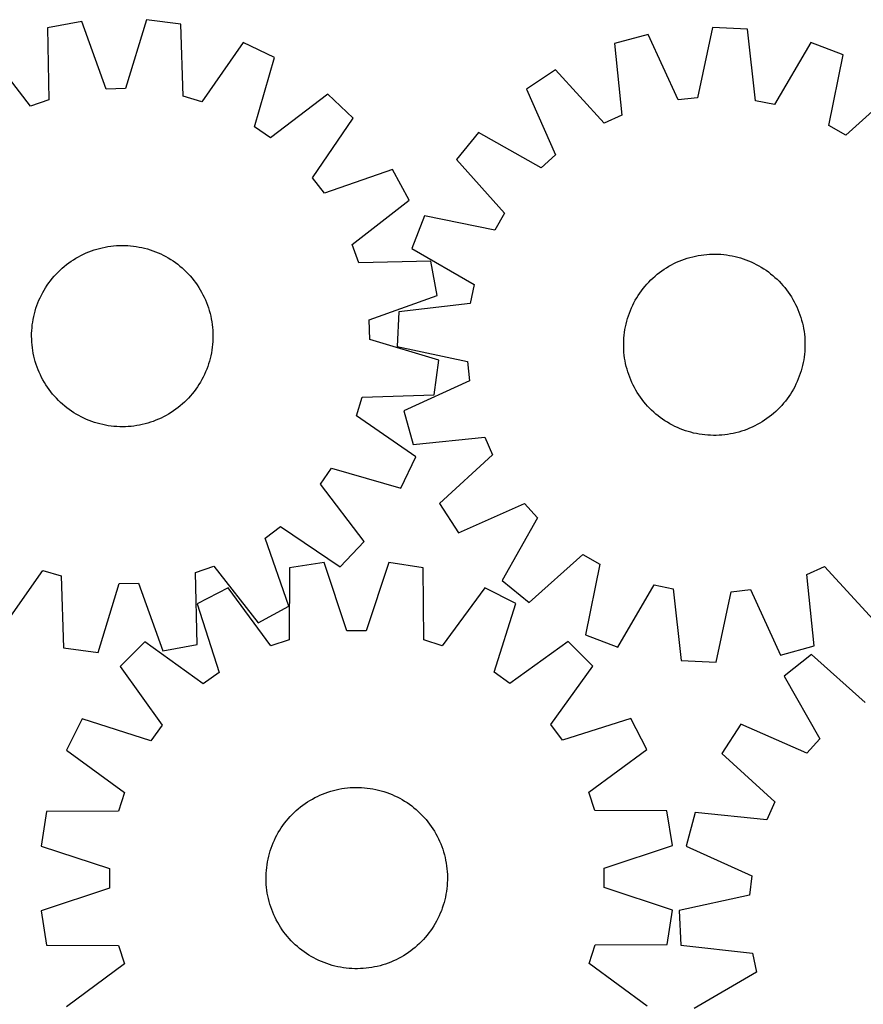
# Model space of a CAD drawing. Header units: millimetres. Extents: x 7 to 1493, y 8 to 2993.
# Tile 8 of 12: x 388 to 760, y 2559 to 2993. Entities that reach past the tile are written whole.
import ezdxf

# ---------------------------------------------------------------- set-up
doc = ezdxf.new("R2010")
doc.units = ezdxf.units.MM
doc.layers.add('CUT', color=7, linetype='CONTINUOUS', true_color=0x000000)

msp = doc.modelspace()

# ---------------------------------------------------------------- linework, layer by layer
at = {"layer": 'CUT'}
for p, q in [((444.01518, 2993.485755), (434.820374, 2963.08131)), ((459.269248, 2991.474792), (444.01518, 2993.485755)), ((415.485981, 2992.743709), (400.357079, 2989.942483)), ((400.357079, 2989.942483), (401.007789, 2958.184786)), ((426.248929, 2962.858366), (415.485981, 2992.743709)), ((460.27034, 2959.726208), (459.269248, 2991.474792)), ((693.786161, 2990.07989), (687.101772, 2959.026812)), ((709.153422, 2989.319747), (693.786161, 2990.07989)), ((712.740592, 2957.758585), (709.153422, 2989.319747)), ((665.41253, 2987.013477), (650.562498, 2982.987671)), ((678.577066, 2958.105524), (665.41253, 2987.013477)), ((392.924754, 2955.324031), (373.453504, 2980.420748)), ((486.631433, 2983.364512), (468.491162, 2957.289518)), ((500.517491, 2976.738206), (486.631433, 2983.364512)), ((650.562498, 2982.987671), (653.801196, 2951.388848)), ((737.085923, 2983.468146), (721.132762, 2956.000503)), ((751.46616, 2977.996462), (737.085923, 2983.468146)), ((491.658735, 2946.234154), (500.517491, 2976.738206)), ((745.124825, 2946.871516), (751.46616, 2977.996462)), ((624.525146, 2971.303404), (611.645969, 2962.885723)), ((645.978413, 2947.878373), (624.525146, 2971.303404)), ((434.820374, 2963.08131), (426.248929, 2962.858366)), ((611.645969, 2962.885723), (624.490726, 2933.83427)), ((776.223302, 2963.79964), (752.562976, 2942.606157)), ((468.491162, 2957.289518), (460.27034, 2959.726208)), ((524.034262, 2960.569492), (498.724223, 2941.376351)), ((535.193047, 2949.976473), (524.034262, 2960.569492)), ((687.101772, 2959.026812), (678.577066, 2958.105524)), ((401.007789, 2958.184786), (392.924754, 2955.324031)), ((721.132762, 2956.000503), (712.740592, 2957.758585)), ((517.341599, 2923.702901), (535.193047, 2949.976473)), ((653.801196, 2951.388848), (645.978413, 2947.878373)), ((498.724223, 2941.376351), (491.658735, 2946.234154)), ((752.562976, 2942.606157), (745.124825, 2946.871516)), ((590.493612, 2943.727341), (580.845994, 2931.741766)), ((618.135614, 2928.078236), (590.493612, 2943.727341)), ((624.490726, 2933.83427), (618.135614, 2928.078236)), ((580.845994, 2931.741766), (602.039477, 2908.08144)), ((522.560133, 2916.8995), (517.341599, 2923.702901)), ((552.562418, 2927.33203), (522.560133, 2916.8995)), ((559.90163, 2913.809215), (552.562418, 2927.33203)), ((534.804914, 2894.337965), (559.90163, 2913.809215)), ((566.649172, 2906.984624), (561.177488, 2892.604387)), ((597.774118, 2900.643289), (566.649172, 2906.984624)), ((602.039477, 2908.08144), (597.774118, 2900.643289)), ((424.55076, 2892.906162), (425.780611, 2893.163986)), ((425.780611, 2893.163986), (427.017953, 2893.383052)), ((427.017953, 2893.383052), (428.261567, 2893.563144)), ((428.261567, 2893.563144), (429.510223, 2893.704085)), ((429.510223, 2893.704085), (430.76269, 2893.805734)), ((430.76269, 2893.805734), (432.017732, 2893.867993)), ((432.017732, 2893.867993), (433.274111, 2893.890799)), ((433.274111, 2893.890799), (434.530585, 2893.87413)), ((434.530585, 2893.87413), (435.785917, 2893.818002)), ((435.785917, 2893.818002), (437.038865, 2893.722472)), ((437.038865, 2893.722472), (438.288195, 2893.587632)), ((438.288195, 2893.587632), (439.532673, 2893.413616)), ((439.532673, 2893.413616), (440.771071, 2893.200596)), ((440.771071, 2893.200596), (442.002167, 2892.948783)), ((537.665668, 2886.25493), (534.804914, 2894.337965)), ((412.926119, 2888.270768), (414.016105, 2888.896018)), ((414.016105, 2888.896018), (415.125192, 2889.486723)), ((415.125192, 2889.486723), (416.252287, 2890.042298)), ((416.252287, 2890.042298), (417.396277, 2890.562196)), ((417.396277, 2890.562196), (418.556033, 2891.045905)), ((418.556033, 2891.045905), (419.73041, 2891.492945)), ((419.73041, 2891.492945), (420.918249, 2891.902878)), ((420.918249, 2891.902878), (422.118379, 2892.275297)), ((422.118379, 2892.275297), (423.329614, 2892.609835)), ((423.329614, 2892.609835), (424.55076, 2892.906162)), ((442.002167, 2892.948783), (443.224746, 2892.658424)), ((443.224746, 2892.658424), (444.4376, 2892.329806)), ((444.4376, 2892.329806), (445.639535, 2891.963253)), ((445.639535, 2891.963253), (446.829362, 2891.559128)), ((446.829362, 2891.559128), (448.005909, 2891.117829)), ((448.005909, 2891.117829), (449.168013, 2890.639791)), ((449.168013, 2890.639791), (450.314529, 2890.125487)), ((450.314529, 2890.125487), (451.444324, 2889.575423)), ((451.444324, 2889.575423), (452.556284, 2888.990143)), ((452.556284, 2888.990143), (453.649311, 2888.370225)), ((561.177488, 2892.604387), (588.645131, 2876.651226)), ((683.794577, 2888.605139), (685.00993, 2888.924393)), ((685.00993, 2888.924393), (686.234712, 2889.205314)), ((686.234712, 2889.205314), (687.467713, 2889.447625)), ((687.467713, 2889.447625), (688.707717, 2889.651087)), ((688.707717, 2889.651087), (689.9535, 2889.8155)), ((689.9535, 2889.8155), (691.203833, 2889.9407)), ((691.203833, 2889.9407), (692.457481, 2890.026564)), ((692.457481, 2890.026564), (693.713208, 2890.073009)), ((693.713208, 2890.073009), (694.969774, 2890.079986)), ((694.969774, 2890.079986), (696.225939, 2890.047491)), ((696.225939, 2890.047491), (697.480464, 2889.975555)), ((697.480464, 2889.975555), (698.73211, 2889.864248)), ((698.73211, 2889.864248), (699.979642, 2889.713682)), ((699.979642, 2889.713682), (701.221829, 2889.524003)), ((701.221829, 2889.524003), (702.457446, 2889.295401)), ((702.457446, 2889.295401), (703.685272, 2889.028099)), ((703.685272, 2889.028099), (704.904096, 2888.722363)), ((704.904096, 2888.722363), (706.112715, 2888.378493)), ((406.846127, 2883.830668), (407.799646, 2884.649086)), ((407.799646, 2884.649086), (408.778401, 2885.43715)), ((408.778401, 2885.43715), (409.781428, 2886.194081)), ((409.781428, 2886.194081), (410.807735, 2886.919133)), ((410.807735, 2886.919133), (411.85631, 2887.61159)), ((411.85631, 2887.61159), (412.926119, 2888.270768)), ((453.649311, 2888.370225), (454.722326, 2887.716279)), ((454.722326, 2887.716279), (455.774271, 2887.028953)), ((455.774271, 2887.028953), (456.804108, 2886.308922)), ((456.804108, 2886.308922), (457.810819, 2885.556899)), ((457.810819, 2885.556899), (458.793413, 2884.773626)), ((458.793413, 2884.773626), (459.750918, 2883.959875)), ((569.423365, 2886.90564), (537.665668, 2886.25493)), ((572.224591, 2871.776737), (569.423365, 2886.90564)), ((673.474575, 2884.071072), (674.552602, 2884.716722)), ((674.552602, 2884.716722), (675.650378, 2885.328192)), ((675.650378, 2885.328192), (676.766819, 2885.904878)), ((676.766819, 2885.904878), (677.900822, 2886.446212)), ((677.900822, 2886.446212), (679.05127, 2886.951658)), ((679.05127, 2886.951658), (680.217027, 2887.420719)), ((680.217027, 2887.420719), (681.396942, 2887.852931)), ((681.396942, 2887.852931), (682.589851, 2888.247867)), ((682.589851, 2888.247867), (683.794577, 2888.605139)), ((706.112715, 2888.378493), (707.309936, 2887.996829)), ((707.309936, 2887.996829), (708.494579, 2887.577747)), ((708.494579, 2887.577747), (709.665473, 2887.121662)), ((709.665473, 2887.121662), (710.821464, 2886.629024)), ((710.821464, 2886.629024), (711.961409, 2886.100318)), ((711.961409, 2886.100318), (713.084186, 2885.536066)), ((713.084186, 2885.536066), (714.188685, 2884.936826)), ((714.188685, 2884.936826), (715.273816, 2884.303188)), ((402.489093, 2879.31253), (403.302844, 2880.270036)), ((403.302844, 2880.270036), (404.146269, 2881.201508)), ((404.146269, 2881.201508), (405.018536, 2882.106028)), ((405.018536, 2882.106028), (405.918785, 2882.982703)), ((405.918785, 2882.982703), (406.846127, 2883.830668)), ((459.750918, 2883.959875), (460.68239, 2883.11645)), ((460.68239, 2883.11645), (461.58691, 2882.244182)), ((461.58691, 2882.244182), (462.463585, 2881.343934)), ((462.463585, 2881.343934), (463.31155, 2880.416592)), ((463.31155, 2880.416592), (464.129968, 2879.463073)), ((667.479212, 2879.517346), (668.417161, 2880.353562)), ((668.417161, 2880.353562), (669.380914, 2881.159904)), ((669.380914, 2881.159904), (670.369519, 2881.935576)), ((670.369519, 2881.935576), (671.382001, 2882.679812)), ((671.382001, 2882.679812), (672.41736, 2883.391878)), ((672.41736, 2883.391878), (673.474575, 2884.071072)), ((715.273816, 2884.303188), (716.338509, 2883.635777)), ((716.338509, 2883.635777), (717.381712, 2882.935254)), ((717.381712, 2882.935254), (718.402397, 2882.202308)), ((718.402397, 2882.202308), (719.399555, 2881.437663)), ((719.399555, 2881.437663), (720.372204, 2880.642075)), ((720.372204, 2880.642075), (721.319383, 2879.816327)), ((399.546439, 2875.241444), (400.233766, 2876.293389)), ((400.233766, 2876.293389), (400.953797, 2877.323225)), ((400.953797, 2877.323225), (401.705819, 2878.329937)), ((401.705819, 2878.329937), (402.489093, 2879.31253)), ((464.129968, 2879.463073), (464.918032, 2878.484318)), ((464.918032, 2878.484318), (465.674963, 2877.481291)), ((465.674963, 2877.481291), (466.400015, 2876.454984)), ((466.400015, 2876.454984), (467.092472, 2875.406409)), ((588.645131, 2876.651226), (586.887049, 2868.259056)), ((663.20797, 2874.918019), (664.003559, 2875.890668)), ((664.003559, 2875.890668), (664.829307, 2876.837847)), ((664.829307, 2876.837847), (665.684399, 2877.75862)), ((665.684399, 2877.75862), (666.567991, 2878.652081)), ((666.567991, 2878.652081), (667.479212, 2879.517346)), ((721.319383, 2879.816327), (722.240157, 2878.961235)), ((722.240157, 2878.961235), (723.133617, 2878.077643)), ((723.133617, 2878.077643), (723.998882, 2877.166422)), ((723.998882, 2877.166422), (724.835098, 2876.228473)), ((724.835098, 2876.228473), (725.64144, 2875.26472)), ((397.137232, 2870.833647), (397.687296, 2871.963442)), ((397.687296, 2871.963442), (398.272575, 2873.075401)), ((398.272575, 2873.075401), (398.892494, 2874.168428)), ((398.892494, 2874.168428), (399.546439, 2875.241444)), ((467.092472, 2875.406409), (467.751651, 2874.3366)), ((467.751651, 2874.3366), (468.376901, 2873.246614)), ((468.376901, 2873.246614), (468.967605, 2872.137527)), ((468.967605, 2872.137527), (469.52318, 2871.010432)), ((542.339248, 2861.01379), (572.224591, 2871.776737)), ((660.342446, 2870.79228), (661.009856, 2871.856972)), ((661.009856, 2871.856972), (661.71038, 2872.900176)), ((661.71038, 2872.900176), (662.443326, 2873.920861)), ((662.443326, 2873.920861), (663.20797, 2874.918019)), ((725.64144, 2875.26472), (726.417112, 2874.276114)), ((726.417112, 2874.276114), (727.161348, 2873.263633)), ((727.161348, 2873.263633), (727.873414, 2872.228274)), ((727.873414, 2872.228274), (728.552608, 2871.171059)), ((395.299466, 2866.158652), (395.703591, 2867.34848)), ((395.703591, 2867.34848), (396.14489, 2868.525027)), ((396.14489, 2868.525027), (396.622928, 2869.687131)), ((396.622928, 2869.687131), (397.137232, 2870.833647)), ((469.52318, 2871.010432), (470.043079, 2869.866442)), ((470.043079, 2869.866442), (470.526787, 2868.706686)), ((470.526787, 2868.706686), (470.973828, 2867.532309)), ((470.973828, 2867.532309), (471.38376, 2866.34447)), ((586.887049, 2868.259056), (555.325887, 2864.671886)), ((658.01661, 2866.339927), (658.545316, 2867.479873)), ((658.545316, 2867.479873), (659.109568, 2868.60265)), ((659.109568, 2868.60265), (659.708808, 2869.707149)), ((659.708808, 2869.707149), (660.342446, 2870.79228)), ((728.552608, 2871.171059), (729.198258, 2870.093032)), ((729.198258, 2870.093032), (729.809728, 2868.995256)), ((729.809728, 2868.995256), (730.386414, 2867.878815)), ((730.386414, 2867.878815), (730.927748, 2866.744811)), ((394.313936, 2862.521285), (394.604295, 2863.743863)), ((394.604295, 2863.743863), (394.932913, 2864.956718)), ((394.932913, 2864.956718), (395.299466, 2866.158652)), ((471.38376, 2866.34447), (471.756179, 2865.14434)), ((471.756179, 2865.14434), (472.090717, 2863.933105)), ((472.090717, 2863.933105), (472.387044, 2862.711959)), ((472.387044, 2862.711959), (472.644868, 2861.482108)), ((555.325887, 2864.671886), (554.565744, 2849.304625)), ((656.267141, 2861.631179), (656.648805, 2862.8284)), ((656.648805, 2862.8284), (657.067886, 2864.013043)), ((657.067886, 2864.013043), (657.523971, 2865.183937)), ((657.523971, 2865.183937), (658.01661, 2866.339927)), ((730.927748, 2866.744811), (731.433194, 2865.594363)), ((731.433194, 2865.594363), (731.902255, 2864.428607)), ((731.902255, 2864.428607), (732.334467, 2863.248691)), ((732.334467, 2863.248691), (732.729403, 2862.055782)), ((393.540247, 2857.557983), (393.675087, 2858.807313)), ((393.675087, 2858.807313), (393.849103, 2860.051791)), ((393.849103, 2860.051791), (394.062122, 2861.290189)), ((394.062122, 2861.290189), (394.313936, 2862.521285)), ((472.644868, 2861.482108), (472.863934, 2860.244765)), ((472.863934, 2860.244765), (473.044027, 2859.001152)), ((473.044027, 2859.001152), (473.184967, 2857.752496)), ((542.562192, 2852.442345), (542.339248, 2861.01379)), ((655.350233, 2857.975909), (655.617535, 2859.203735)), ((655.617535, 2859.203735), (655.923271, 2860.422559)), ((655.923271, 2860.422559), (656.267141, 2861.631179)), ((732.729403, 2862.055782), (733.086675, 2860.851057)), ((733.086675, 2860.851057), (733.405929, 2859.635703)), ((733.405929, 2859.635703), (733.68685, 2858.410922)), ((733.68685, 2858.410922), (733.929161, 2857.177921)), ((393.37192, 2853.793228), (393.388589, 2855.049703)), ((393.388589, 2855.049703), (393.444717, 2856.305034)), ((393.444717, 2856.305034), (393.540247, 2857.557983)), ((473.184967, 2857.752496), (473.286617, 2856.500029)), ((473.286617, 2856.500029), (473.348875, 2855.244987)), ((473.348875, 2855.244987), (473.371681, 2853.988608)), ((473.371681, 2853.988608), (473.355012, 2852.732133)), ((654.670079, 2852.998928), (654.781385, 2854.250574)), ((654.781385, 2854.250574), (654.931952, 2855.498106)), ((654.931952, 2855.498106), (655.12163, 2856.740293)), ((655.12163, 2856.740293), (655.350233, 2857.975909)), ((733.929161, 2857.177921), (734.132624, 2855.937916)), ((734.132624, 2855.937916), (734.297036, 2854.692133)), ((734.297036, 2854.692133), (734.422236, 2853.441801)), ((393.394726, 2852.53685), (393.37192, 2853.793228)), ((393.456985, 2851.281808), (393.394726, 2852.53685)), ((393.558634, 2850.029341), (393.456985, 2851.281808)), ((393.699575, 2848.780684), (393.558634, 2850.029341)), ((473.203354, 2850.223853), (473.068514, 2848.974524)), ((473.298885, 2851.476802), (473.203354, 2850.223853)), ((473.355012, 2852.732133), (473.298885, 2851.476802)), ((572.966637, 2843.247539), (542.562192, 2852.442345)), ((654.565647, 2850.488238), (654.598143, 2851.744403)), ((654.572625, 2849.231672), (654.565647, 2850.488238)), ((654.598143, 2851.744403), (654.670079, 2852.998928)), ((734.422236, 2853.441801), (734.508101, 2852.188152)), ((734.508101, 2852.188152), (734.554545, 2850.932426)), ((734.561523, 2849.67586), (734.529027, 2848.419695)), ((734.554545, 2850.932426), (734.561523, 2849.67586)), ((393.879667, 2847.537071), (393.699575, 2848.780684)), ((394.098733, 2846.299728), (393.879667, 2847.537071)), ((394.356557, 2845.069877), (394.098733, 2846.299728)), ((472.681479, 2846.491648), (472.429665, 2845.260552)), ((472.894498, 2847.730046), (472.681479, 2846.491648)), ((473.068514, 2848.974524), (472.894498, 2847.730046)), ((554.565744, 2849.304625), (585.618822, 2842.620235)), ((654.619069, 2847.975945), (654.572625, 2849.231672)), ((654.704934, 2846.722297), (654.619069, 2847.975945)), ((654.830134, 2845.471964), (654.704934, 2846.722297)), ((654.994546, 2844.226181), (654.830134, 2845.471964)), ((734.345784, 2845.913524), (734.195218, 2844.665992)), ((734.457091, 2847.16517), (734.345784, 2845.913524)), ((734.529027, 2848.419695), (734.457091, 2847.16517)), ((394.652884, 2843.848732), (394.356557, 2845.069877)), ((394.987422, 2842.637496), (394.652884, 2843.848732)), ((395.359841, 2841.437367), (394.987422, 2842.637496)), ((395.769773, 2840.249527), (395.359841, 2841.437367)), ((471.444136, 2841.623184), (471.04001, 2840.433357)), ((471.810688, 2842.825118), (471.444136, 2841.623184)), ((472.139306, 2844.037973), (471.810688, 2842.825118)), ((472.429665, 2845.260552), (472.139306, 2844.037973)), ((570.955674, 2827.993471), (572.966637, 2843.247539)), ((585.618822, 2842.620235), (586.54011, 2834.09553)), ((655.198009, 2842.986177), (654.994546, 2844.226181)), ((655.44032, 2841.753176), (655.198009, 2842.986177)), ((655.721241, 2840.528394), (655.44032, 2841.753176)), ((733.509635, 2840.960362), (733.203899, 2839.741538)), ((733.776937, 2842.188188), (733.509635, 2840.960362)), ((734.00554, 2843.423805), (733.776937, 2842.188188)), ((734.195218, 2844.665992), (734.00554, 2843.423805)), ((396.216814, 2839.07515), (395.769773, 2840.249527)), ((396.700522, 2837.915395), (396.216814, 2839.07515)), ((397.220421, 2836.771405), (396.700522, 2837.915395)), ((397.775996, 2835.64431), (397.220421, 2836.771405)), ((469.606369, 2836.94819), (469.056306, 2835.818395)), ((470.120674, 2838.094705), (469.606369, 2836.94819)), ((470.598711, 2839.25681), (470.120674, 2838.094705)), ((471.04001, 2840.433357), (470.598711, 2839.25681)), ((656.040495, 2839.313041), (655.721241, 2840.528394)), ((656.397766, 2838.108315), (656.040495, 2839.313041)), ((656.792703, 2836.915406), (656.397766, 2838.108315)), ((657.224915, 2835.735491), (656.792703, 2836.915406)), ((732.478365, 2837.335698), (732.059284, 2836.151055)), ((732.860029, 2838.532919), (732.478365, 2837.335698)), ((733.203899, 2839.741538), (732.860029, 2838.532919)), ((398.3667, 2834.535222), (397.775996, 2835.64431)), ((398.99195, 2833.445237), (398.3667, 2834.535222)), ((399.651129, 2832.375428), (398.99195, 2833.445237)), ((400.343586, 2831.326853), (399.651129, 2832.375428)), ((467.197162, 2832.540393), (466.509835, 2831.488448)), ((467.851107, 2833.613408), (467.197162, 2832.540393)), ((468.471026, 2834.706435), (467.851107, 2833.613408)), ((469.056306, 2835.818395), (468.471026, 2834.706435)), ((586.54011, 2834.09553), (557.632157, 2820.930994)), ((657.693976, 2834.569734), (657.224915, 2835.735491)), ((658.199422, 2833.419286), (657.693976, 2834.569734)), ((658.740756, 2832.285282), (658.199422, 2833.419286)), ((659.317442, 2831.168842), (658.740756, 2832.285282)), ((730.581854, 2832.684224), (730.017602, 2831.561448)), ((731.11056, 2833.82417), (730.581854, 2832.684224)), ((731.603199, 2834.980161), (731.11056, 2833.82417)), ((732.059284, 2836.151055), (731.603199, 2834.980161)), ((401.068638, 2830.300545), (400.343586, 2831.326853)), ((401.825569, 2829.297519), (401.068638, 2830.300545)), ((402.613633, 2828.318763), (401.825569, 2829.297519)), ((403.432051, 2827.365244), (402.613633, 2828.318763)), ((464.254508, 2828.469306), (463.440757, 2827.511801)), ((465.037782, 2829.451899), (464.254508, 2828.469306)), ((465.789805, 2830.458611), (465.037782, 2829.451899)), ((466.509835, 2831.488448), (465.789805, 2830.458611)), ((539.20709, 2826.992379), (570.955674, 2827.993471)), ((659.928912, 2830.071066), (659.317442, 2831.168842)), ((660.574562, 2828.993039), (659.928912, 2830.071066)), ((661.253756, 2827.935824), (660.574562, 2828.993039)), ((661.965822, 2826.900465), (661.253756, 2827.935824)), ((728.117314, 2828.307125), (727.41679, 2827.263922)), ((728.784724, 2829.371818), (728.117314, 2828.307125)), ((729.418362, 2830.456949), (728.784724, 2829.371818)), ((730.017602, 2831.561448), (729.418362, 2830.456949)), ((404.280016, 2826.437903), (403.432051, 2827.365244)), ((405.156691, 2825.537654), (404.280016, 2826.437903)), ((406.061211, 2824.665387), (405.156691, 2825.537654)), ((406.992683, 2823.821961), (406.061211, 2824.665387)), ((407.950188, 2823.008211), (406.992683, 2823.821961)), ((459.897475, 2823.951169), (458.943956, 2823.13275)), ((460.824816, 2824.799134), (459.897475, 2823.951169)), ((461.725065, 2825.675809), (460.824816, 2824.799134)), ((462.597332, 2826.580329), (461.725065, 2825.675809)), ((463.440757, 2827.511801), (462.597332, 2826.580329)), ((536.7704, 2818.771557), (539.20709, 2826.992379)), ((662.710058, 2825.887983), (661.965822, 2826.900465)), ((663.48573, 2824.899378), (662.710058, 2825.887983)), ((664.292071, 2823.935625), (663.48573, 2824.899378)), ((665.128288, 2822.997676), (664.292071, 2823.935625)), ((725.123611, 2824.27343), (724.297863, 2823.326251)), ((725.9192, 2825.246078), (725.123611, 2824.27343)), ((726.683844, 2826.243237), (725.9192, 2825.246078)), ((727.41679, 2827.263922), (726.683844, 2826.243237)), ((408.932782, 2822.224937), (407.950188, 2823.008211)), ((409.939493, 2821.472914), (408.932782, 2822.224937)), ((410.96933, 2820.752884), (409.939493, 2821.472914)), ((412.021275, 2820.065557), (410.96933, 2820.752884)), ((413.094291, 2819.411612), (412.021275, 2820.065557)), ((414.187317, 2818.791693), (413.094291, 2819.411612)), ((453.817482, 2819.511068), (452.727496, 2818.885818)), ((454.887291, 2820.170247), (453.817482, 2819.511068)), ((455.935866, 2820.862704), (454.887291, 2820.170247)), ((456.962173, 2821.587756), (455.935866, 2820.862704)), ((457.9652, 2822.344687), (456.962173, 2821.587756)), ((458.943956, 2823.13275), (457.9652, 2822.344687)), ((557.632157, 2820.930994), (561.657963, 2806.080962)), ((665.993553, 2822.086455), (665.128288, 2822.997676)), ((666.887013, 2821.202863), (665.993553, 2822.086455)), ((667.807787, 2820.347771), (666.887013, 2821.202863)), ((668.754966, 2819.522023), (667.807787, 2820.347771)), ((669.727614, 2818.726434), (668.754966, 2819.522023)), ((720.710009, 2819.810535), (719.746256, 2819.004194)), ((721.647958, 2820.646752), (720.710009, 2819.810535)), ((722.559179, 2821.512017), (721.647958, 2820.646752)), ((723.442771, 2822.405477), (722.559179, 2821.512017)), ((724.297863, 2823.326251), (723.442771, 2822.405477)), ((415.299277, 2818.206413), (414.187317, 2818.791693)), ((416.429072, 2817.65635), (415.299277, 2818.206413)), ((417.575588, 2817.142045), (416.429072, 2817.65635)), ((418.737692, 2816.664008), (417.575588, 2817.142045)), ((419.914239, 2816.222708), (418.737692, 2816.664008)), ((421.104066, 2815.818583), (419.914239, 2816.222708)), ((422.306001, 2815.452031), (421.104066, 2815.818583)), ((423.518856, 2815.123413), (422.306001, 2815.452031)), ((424.741434, 2814.833054), (423.518856, 2815.123413)), ((442.192842, 2814.875675), (440.96299, 2814.617851)), ((443.413987, 2815.172002), (442.192842, 2814.875675)), ((444.625223, 2815.50654), (443.413987, 2815.172002)), ((445.825352, 2815.878959), (444.625223, 2815.50654)), ((447.013192, 2816.288891), (445.825352, 2815.878959)), ((448.187569, 2816.735932), (447.013192, 2816.288891)), ((449.347324, 2817.21964), (448.187569, 2816.735932)), ((450.491314, 2817.739538), (449.347324, 2817.21964)), ((451.618409, 2818.295114), (450.491314, 2817.739538)), ((452.727496, 2818.885818), (451.618409, 2818.295114)), ((562.845395, 2800.631286), (536.7704, 2818.771557)), ((670.724773, 2817.96179), (669.727614, 2818.726434)), ((671.745458, 2817.228844), (670.724773, 2817.96179)), ((672.788661, 2816.52832), (671.745458, 2817.228844)), ((673.853354, 2815.86091), (672.788661, 2816.52832)), ((674.938485, 2815.227272), (673.853354, 2815.86091)), ((676.042984, 2814.628032), (674.938485, 2815.227272)), ((714.574568, 2815.447376), (713.476792, 2814.835906)), ((715.652595, 2816.093026), (714.574568, 2815.447376)), ((716.70981, 2816.772219), (715.652595, 2816.093026)), ((717.745169, 2817.484286), (716.70981, 2816.772219)), ((718.757651, 2818.228522), (717.745169, 2817.484286)), ((719.746256, 2819.004194), (718.757651, 2818.228522)), ((425.97253, 2814.58124), (424.741434, 2814.833054)), ((427.210928, 2814.36822), (425.97253, 2814.58124)), ((428.455406, 2814.194205), (427.210928, 2814.36822)), ((429.704736, 2814.059365), (428.455406, 2814.194205)), ((430.957685, 2813.963834), (429.704736, 2814.059365)), ((432.213016, 2813.907707), (430.957685, 2813.963834)), ((433.469491, 2813.891038), (432.213016, 2813.907707)), ((434.725869, 2813.913844), (433.469491, 2813.891038)), ((435.980911, 2813.976102), (434.725869, 2813.913844)), ((437.233378, 2814.077752), (435.980911, 2813.976102)), ((438.482035, 2814.218692), (437.233378, 2814.077752)), ((439.725648, 2814.398785), (438.482035, 2814.218692)), ((440.96299, 2814.617851), (439.725648, 2814.398785)), ((677.16576, 2814.06378), (676.042984, 2814.628032)), ((678.305706, 2813.535074), (677.16576, 2814.06378)), ((679.461697, 2813.042435), (678.305706, 2813.535074)), ((680.632591, 2812.58635), (679.461697, 2813.042435)), ((681.817234, 2812.167269), (680.632591, 2812.58635)), ((683.014455, 2811.785605), (681.817234, 2812.167269)), ((684.223074, 2811.441735), (683.014455, 2811.785605)), ((685.441898, 2811.135999), (684.223074, 2811.441735)), ((686.669724, 2810.868697), (685.441898, 2811.135999)), ((687.905341, 2810.640094), (686.669724, 2810.868697)), ((689.147528, 2810.450416), (687.905341, 2810.640094)), ((700.419453, 2810.51301), (699.17367, 2810.348598)), ((701.659457, 2810.716472), (700.419453, 2810.51301)), ((702.892458, 2810.958784), (701.659457, 2810.716472)), ((704.11724, 2811.239705), (702.892458, 2810.958784)), ((705.332593, 2811.558959), (704.11724, 2811.239705)), ((706.537319, 2811.91623), (705.332593, 2811.558959)), ((707.730228, 2812.311167), (706.537319, 2811.91623)), ((708.910143, 2812.743379), (707.730228, 2812.311167)), ((710.075899, 2813.212439), (708.910143, 2812.743379)), ((711.226348, 2813.717886), (710.075899, 2813.212439)), ((712.360351, 2814.259219), (711.226348, 2813.717886)), ((713.476792, 2814.835906), (712.360351, 2814.259219)), ((561.657963, 2806.080962), (593.256786, 2809.319659)), ((593.256786, 2809.319659), (596.767261, 2801.496876)), ((690.39506, 2810.299849), (689.147528, 2810.450416)), ((691.646706, 2810.188543), (690.39506, 2810.299849)), ((692.901231, 2810.116607), (691.646706, 2810.188543)), ((694.157396, 2810.084111), (692.901231, 2810.116607)), ((695.413962, 2810.091089), (694.157396, 2810.084111)), ((696.669689, 2810.137533), (695.413962, 2810.091089)), ((697.923337, 2810.223398), (696.669689, 2810.137533)), ((699.17367, 2810.348598), (697.923337, 2810.223398)), ((556.219089, 2786.745227), (562.845395, 2800.631286)), ((596.767261, 2801.496876), (573.34223, 2780.043609)), ((520.857233, 2788.538496), (525.715037, 2795.603984)), ((525.715037, 2795.603984), (556.219089, 2786.745227)), ((540.050374, 2763.228457), (520.857233, 2788.538496)), ((573.34223, 2780.043609), (581.759911, 2767.164433)), ((581.759911, 2767.164433), (610.811364, 2780.00919)), ((610.811364, 2780.00919), (616.567398, 2773.654078)), ((616.567398, 2773.654078), (600.918293, 2746.012076)), ((496.380382, 2764.702586), (503.183784, 2769.92112)), ((503.183784, 2769.92112), (529.457355, 2752.069672)), ((506.812912, 2734.700301), (496.380382, 2764.702586)), ((529.457355, 2752.069672), (540.050374, 2763.228457)), ((522.382768, 2754.046806), (507.18878, 2751.623321)), ((532.39791, 2723.902624), (522.382768, 2754.046806)), ((550.921599, 2754.077938), (540.972249, 2723.911978)), ((566.120838, 2751.687609), (550.921599, 2754.077938)), ((612.903868, 2736.364457), (636.564194, 2757.55794)), ((636.564194, 2757.55794), (644.002345, 2753.292582)), ((380.112168, 2724.417324), (398.252439, 2750.492318)), ((398.252439, 2750.492318), (406.473261, 2748.055629)), ((465.735812, 2749.597051), (473.818847, 2752.457805)), ((473.818847, 2752.457805), (493.290098, 2727.361089)), ((507.18878, 2751.623321), (507.048181, 2719.859269)), ((566.33074, 2719.92394), (566.120838, 2751.687609)), ((644.002345, 2753.292582), (637.66101, 2722.167636)), ((735.325974, 2748.775249), (743.148757, 2752.285725)), ((743.148757, 2752.285725), (764.602024, 2728.860693)), ((406.473261, 2748.055629), (407.474353, 2716.307045)), ((466.386522, 2717.839354), (465.735812, 2749.597051)), ((600.918293, 2746.012076), (612.903868, 2736.364457)), ((738.564672, 2717.176427), (735.325974, 2748.775249)), ((422.728421, 2714.296081), (431.923227, 2744.700527)), ((431.923227, 2744.700527), (440.494672, 2744.92347)), ((440.494672, 2744.92347), (451.25762, 2715.038128)), ((480.05636, 2742.774728), (466.354917, 2735.774657)), ((498.89639, 2717.200757), (480.05636, 2742.774728)), ((593.2725, 2742.898234), (574.488311, 2717.283219)), ((606.989183, 2735.928073), (593.2725, 2742.898234)), ((652.041247, 2716.695952), (667.994408, 2744.163595)), ((667.994408, 2744.163595), (676.386578, 2742.405513)), ((676.386578, 2742.405513), (679.973748, 2710.84435)), ((695.341009, 2710.084207), (702.025398, 2741.137286)), ((702.025398, 2741.137286), (710.550104, 2742.058574)), ((710.550104, 2742.058574), (723.71464, 2713.150621)), ((466.354917, 2735.774657), (476.03683, 2705.521801)), ((493.290098, 2727.361089), (506.812912, 2734.700301)), ((597.373297, 2705.654165), (606.989183, 2735.928073)), ((540.972249, 2723.911978), (532.39791, 2723.902624)), ((507.048181, 2719.859269), (498.89639, 2717.200757)), ((574.488311, 2717.283219), (566.33074, 2719.92394)), ((637.66101, 2722.167636), (652.041247, 2716.695952)), ((407.474353, 2716.307045), (422.728421, 2714.296081)), ((443.284817, 2718.974766), (432.417112, 2708.083324)), ((469.105543, 2700.474364), (443.284817, 2718.974766)), ((451.25762, 2715.038128), (466.386522, 2717.839354)), ((630.095881, 2719.178556), (604.315581, 2700.621862)), ((640.987323, 2708.31085), (630.095881, 2719.178556)), ((723.71464, 2713.150621), (738.564672, 2717.176427)), ((679.973748, 2710.84435), (695.341009, 2710.084207)), ((737.397297, 2713.493517), (725.412522, 2703.844905)), ((761.05938, 2692.301996), (737.397297, 2713.493517)), ((432.417112, 2708.083324), (450.973805, 2682.303024)), ((622.486921, 2682.490125), (640.987323, 2708.31085)), ((476.03683, 2705.521801), (469.105543, 2700.474364)), ((604.315581, 2700.621862), (597.373297, 2705.654165)), ((725.412522, 2703.844905), (741.063918, 2676.204201)), ((415.667595, 2684.976625), (408.697433, 2671.259942)), ((445.941503, 2675.36074), (415.667595, 2684.976625)), ((657.787214, 2685.24075), (627.534358, 2675.558837)), ((664.787286, 2671.539307), (657.787214, 2685.24075)), ((450.973805, 2682.303024), (445.941503, 2675.36074)), ((627.534358, 2675.558837), (622.486921, 2682.490125)), ((706.255894, 2682.69096), (697.83928, 2669.811086)), ((735.308412, 2669.848611), (706.255894, 2682.69096)), ((741.063918, 2676.204201), (735.308412, 2669.848611)), ((639.213314, 2652.699277), (664.787286, 2671.539307)), ((408.697433, 2671.259942), (434.312448, 2652.475754)), ((697.83928, 2669.811086), (721.26609, 2648.359761)), ((528.957707, 2654.01443), (530.193599, 2654.241538)), ((530.193599, 2654.241538), (531.436015, 2654.429713)), ((531.436015, 2654.429713), (532.683728, 2654.57877)), ((532.683728, 2654.57877), (533.935508, 2654.688561)), ((533.935508, 2654.688561), (535.190119, 2654.75898)), ((535.190119, 2654.75898), (536.446322, 2654.789955)), ((536.446322, 2654.789955), (537.702879, 2654.781457)), ((537.702879, 2654.781457), (538.958549, 2654.733493)), ((538.958549, 2654.733493), (540.212092, 2654.646112)), ((540.212092, 2654.646112), (541.462272, 2654.519399)), ((541.462272, 2654.519399), (542.707856, 2654.353479)), ((542.707856, 2654.353479), (543.947613, 2654.148516)), ((543.947613, 2654.148516), (545.18032, 2653.904713)), ((434.312448, 2652.475754), (431.671728, 2644.318182)), ((517.221203, 2649.670053), (518.326426, 2650.267957)), ((518.326426, 2650.267957), (519.449884, 2650.83085)), ((519.449884, 2650.83085), (520.590469, 2651.358176)), ((520.590469, 2651.358176), (521.747055, 2651.849416)), ((521.747055, 2651.849416), (522.9185, 2652.304083)), ((522.9185, 2652.304083), (524.103649, 2652.721731)), ((524.103649, 2652.721731), (525.301331, 2653.101946)), ((525.301331, 2653.101946), (526.510365, 2653.444353)), ((526.510365, 2653.444353), (527.729559, 2653.748615)), ((527.729559, 2653.748615), (528.957707, 2654.01443)), ((545.18032, 2653.904713), (546.404761, 2653.62231)), ((546.404761, 2653.62231), (547.619727, 2653.301586)), ((547.619727, 2653.301586), (548.824019, 2652.942857)), ((548.824019, 2652.942857), (550.016449, 2652.546477)), ((550.016449, 2652.546477), (551.195841, 2652.112838)), ((551.195841, 2652.112838), (552.361029, 2651.642367)), ((552.361029, 2651.642367), (553.510865, 2651.135529)), ((553.510865, 2651.135529), (554.644213, 2650.592824)), ((554.644213, 2650.592824), (555.759955, 2650.014787)), ((555.759955, 2650.014787), (556.85699, 2649.401989)), ((641.871826, 2644.547487), (639.213314, 2652.699277)), ((511.032491, 2645.382788), (512.006101, 2646.177199)), ((512.006101, 2646.177199), (513.004185, 2646.940637)), ((513.004185, 2646.940637), (514.025756, 2647.672347)), ((514.025756, 2647.672347), (515.069806, 2648.371608)), ((515.069806, 2648.371608), (516.135305, 2649.037729)), ((516.135305, 2649.037729), (517.221203, 2649.670053)), ((556.85699, 2649.401989), (557.934235, 2648.755035)), ((557.934235, 2648.755035), (558.990627, 2648.074562)), ((558.990627, 2648.074562), (560.025124, 2647.361244)), ((560.025124, 2647.361244), (561.036704, 2646.615783)), ((561.036704, 2646.615783), (562.02437, 2645.838916)), ((562.02437, 2645.838916), (562.987146, 2645.031408)), ((721.26609, 2648.359761), (717.756263, 2640.536687)), ((399.908058, 2644.108281), (397.517729, 2628.909042)), ((431.671728, 2644.318182), (399.908058, 2644.108281)), ((506.564259, 2640.974589), (507.40161, 2641.911526)), ((507.40161, 2641.911526), (508.267977, 2642.821699)), ((508.267977, 2642.821699), (509.162506, 2643.70421)), ((509.162506, 2643.70421), (510.084314, 2644.558187)), ((510.084314, 2644.558187), (511.032491, 2645.382788)), ((562.987146, 2645.031408), (563.924083, 2644.194058)), ((563.924083, 2644.194058), (564.834256, 2643.327691)), ((564.834256, 2643.327691), (565.716767, 2642.433162)), ((565.716767, 2642.433162), (566.570744, 2641.511354)), ((566.570744, 2641.511354), (567.395345, 2640.563177)), ((673.635878, 2644.406887), (641.871826, 2644.547487)), ((676.059363, 2629.212899), (673.635878, 2644.406887)), ((686.157172, 2643.772764), (682.132597, 2628.922399)), ((717.756263, 2640.536687), (686.157172, 2643.772764)), ((502.840633, 2635.921677), (503.521105, 2636.97807)), ((503.521105, 2636.97807), (504.234423, 2638.012567)), ((504.234423, 2638.012567), (504.979884, 2639.024147)), ((504.979884, 2639.024147), (505.756752, 2640.011813)), ((505.756752, 2640.011813), (506.564259, 2640.974589)), ((567.395345, 2640.563177), (568.189756, 2639.589566)), ((568.189756, 2639.589566), (568.953194, 2638.591483)), ((568.953194, 2638.591483), (569.684904, 2637.569912)), ((569.684904, 2637.569912), (570.384165, 2636.525862)), ((500.460139, 2631.498307), (501.002844, 2632.631656)), ((501.002844, 2632.631656), (501.580881, 2633.747398)), ((501.580881, 2633.747398), (502.193679, 2634.844432)), ((502.193679, 2634.844432), (502.840633, 2635.921677)), ((570.384165, 2636.525862), (571.050286, 2635.460362)), ((571.050286, 2635.460362), (571.682611, 2634.374465)), ((571.682611, 2634.374465), (572.280514, 2633.269242)), ((572.280514, 2633.269242), (572.843407, 2632.145783)), ((397.517729, 2628.909042), (427.68369, 2618.959692)), ((499.04919, 2628.003892), (499.482829, 2629.183284)), ((499.482829, 2629.183284), (499.9533, 2630.348472)), ((499.9533, 2630.348472), (500.460139, 2631.498307)), ((572.843407, 2632.145783), (573.370733, 2631.005199)), ((573.370733, 2631.005199), (573.861973, 2629.848613)), ((573.861973, 2629.848613), (574.31664, 2628.677168)), ((574.31664, 2628.677168), (574.734288, 2627.492019)), ((645.915181, 2619.197757), (676.059363, 2629.212899)), ((682.132597, 2628.922399), (711.041641, 2615.760259)), ((497.690954, 2623.167763), (497.973357, 2624.392203)), ((497.973357, 2624.392203), (498.294081, 2625.60717)), ((498.294081, 2625.60717), (498.65281, 2626.811462)), ((498.65281, 2626.811462), (499.04919, 2628.003892)), ((574.734288, 2627.492019), (575.114503, 2626.294336)), ((575.114503, 2626.294336), (575.45691, 2625.085302)), ((575.45691, 2625.085302), (575.761172, 2623.866109)), ((575.761172, 2623.866109), (576.026987, 2622.63796)), ((496.949556, 2618.199535), (497.076269, 2619.449715)), ((497.076269, 2619.449715), (497.242188, 2620.695298)), ((497.242188, 2620.695298), (497.447151, 2621.935055)), ((497.447151, 2621.935055), (497.690954, 2623.167763)), ((576.026987, 2622.63796), (576.254095, 2621.402068)), ((576.254095, 2621.402068), (576.44227, 2620.159653)), ((576.44227, 2620.159653), (576.591327, 2618.911939)), ((427.68369, 2618.959692), (427.693043, 2610.385353)), ((496.805713, 2614.433765), (496.814211, 2615.690322)), ((496.814211, 2615.690322), (496.862174, 2616.945992)), ((496.862174, 2616.945992), (496.949556, 2618.199535)), ((576.591327, 2618.911939), (576.701119, 2617.660159)), ((576.701119, 2617.660159), (576.771537, 2616.405549)), ((576.771537, 2616.405549), (576.802512, 2615.149345)), ((576.802512, 2615.149345), (576.794014, 2613.892788)), ((645.924535, 2610.623419), (645.915181, 2619.197757)), ((711.041641, 2615.760259), (710.12106, 2607.235478)), ((496.836688, 2613.177562), (496.805713, 2614.433765)), ((496.907106, 2611.922951), (496.836688, 2613.177562)), ((497.016898, 2610.671171), (496.907106, 2611.922951)), ((576.658669, 2611.383575), (576.531956, 2610.133395)), ((576.74605, 2612.637119), (576.658669, 2611.383575)), ((576.794014, 2613.892788), (576.74605, 2612.637119)), ((427.693043, 2610.385353), (397.548862, 2600.370211)), ((497.165955, 2609.423458), (497.016898, 2610.671171)), ((497.35413, 2608.181042), (497.165955, 2609.423458)), ((497.581237, 2606.94515), (497.35413, 2608.181042)), ((497.847053, 2605.717001), (497.581237, 2606.94515)), ((575.917271, 2606.415348), (575.634868, 2605.190907)), ((576.161074, 2607.648055), (575.917271, 2606.415348)), ((576.366036, 2608.887812), (576.161074, 2607.648055)), ((576.531956, 2610.133395), (576.366036, 2608.887812)), ((676.090496, 2600.674068), (645.924535, 2610.623419)), ((710.12106, 2607.235478), (679.068536, 2600.548514)), ((498.151315, 2604.497808), (497.847053, 2605.717001)), ((498.493722, 2603.288774), (498.151315, 2604.497808)), ((498.873937, 2602.091091), (498.493722, 2603.288774)), ((499.291584, 2600.905943), (498.873937, 2602.091091)), ((574.955414, 2602.771648), (574.559034, 2601.579218)), ((575.314143, 2603.975941), (574.955414, 2602.771648)), ((575.634868, 2605.190907), (575.314143, 2603.975941)), ((397.548862, 2600.370211), (399.972347, 2585.176223)), ((499.746252, 2599.734497), (499.291584, 2600.905943)), ((500.237491, 2598.577912), (499.746252, 2599.734497)), ((500.764818, 2597.437327), (500.237491, 2598.577912)), ((573.148086, 2598.084803), (572.605381, 2596.951455)), ((573.654924, 2599.234638), (573.148086, 2598.084803)), ((574.125395, 2600.399827), (573.654924, 2599.234638)), ((574.559034, 2601.579218), (574.125395, 2600.399827)), ((673.700166, 2585.474829), (676.090496, 2600.674068)), ((679.068536, 2600.548514), (679.829953, 2585.181316)), ((501.32771, 2596.313868), (500.764818, 2597.437327)), ((501.925614, 2595.208645), (501.32771, 2596.313868)), ((502.557938, 2594.122748), (501.925614, 2595.208645)), ((503.22406, 2593.057249), (502.557938, 2594.122748)), ((570.767592, 2593.661433), (570.08712, 2592.605041)), ((571.414546, 2594.738678), (570.767592, 2593.661433)), ((572.027344, 2595.835713), (571.414546, 2594.738678)), ((572.605381, 2596.951455), (572.027344, 2595.835713)), ((503.923321, 2592.013198), (503.22406, 2593.057249)), ((504.655031, 2590.991628), (503.923321, 2592.013198)), ((505.418468, 2589.993544), (504.655031, 2590.991628)), ((506.212879, 2589.019934), (505.418468, 2589.993544)), ((507.037481, 2588.071757), (506.212879, 2589.019934)), ((567.851473, 2589.571297), (567.043965, 2588.608521)), ((568.62834, 2590.558963), (567.851473, 2589.571297)), ((569.373801, 2591.570544), (568.62834, 2590.558963)), ((570.08712, 2592.605041), (569.373801, 2591.570544)), ((399.972347, 2585.176223), (431.736398, 2585.035623)), ((431.736398, 2585.035623), (434.39491, 2576.883833)), ((507.891458, 2587.149949), (507.037481, 2588.071757)), ((508.773968, 2586.25542), (507.891458, 2587.149949)), ((509.684141, 2585.389052), (508.773968, 2586.25542)), ((510.621078, 2584.551702), (509.684141, 2585.389052)), ((563.523911, 2585.024923), (562.575734, 2584.200322)), ((564.445719, 2585.878901), (563.523911, 2585.024923)), ((565.340248, 2586.761411), (564.445719, 2585.878901)), ((566.206615, 2587.671584), (565.340248, 2586.761411)), ((567.043965, 2588.608521), (566.206615, 2587.671584)), ((639.295776, 2577.107357), (641.936497, 2585.264928)), ((641.936497, 2585.264928), (673.700166, 2585.474829)), ((679.829953, 2585.181316), (711.391412, 2581.596763)), ((511.583855, 2583.744195), (510.621078, 2584.551702)), ((512.57152, 2582.967327), (511.583855, 2583.744195)), ((513.583101, 2582.221866), (512.57152, 2582.967327)), ((514.617598, 2581.508548), (513.583101, 2582.221866)), ((515.67399, 2580.828076), (514.617598, 2581.508548)), ((516.751235, 2580.181122), (515.67399, 2580.828076)), ((557.472919, 2580.545381), (556.387022, 2579.913057)), ((558.538419, 2581.211503), (557.472919, 2580.545381)), ((559.582469, 2581.910763), (558.538419, 2581.211503)), ((560.60404, 2582.642474), (559.582469, 2581.910763)), ((561.602123, 2583.405911), (560.60404, 2582.642474)), ((562.575734, 2584.200322), (561.602123, 2583.405911)), ((711.391412, 2581.596763), (713.15019, 2573.204738)), ((434.39491, 2576.883833), (408.820939, 2558.043803)), ((517.84827, 2579.568324), (516.751235, 2580.181122)), ((518.964012, 2578.990287), (517.84827, 2579.568324)), ((520.09736, 2578.447581), (518.964012, 2578.990287)), ((521.247196, 2577.940743), (520.09736, 2578.447581)), ((522.412384, 2577.470272), (521.247196, 2577.940743)), ((523.591775, 2577.036633), (522.412384, 2577.470272)), ((524.784205, 2576.640253), (523.591775, 2577.036633)), ((525.988498, 2576.281524), (524.784205, 2576.640253)), ((527.203464, 2575.9608), (525.988498, 2576.281524)), ((528.427905, 2575.678397), (527.203464, 2575.9608)), ((547.097859, 2576.138757), (545.878666, 2575.834496)), ((548.306894, 2576.481165), (547.097859, 2576.138757)), ((549.504576, 2576.86138), (548.306894, 2576.481165)), ((550.689725, 2577.279027), (549.504576, 2576.86138)), ((551.86117, 2577.733695), (550.689725, 2577.279027)), ((553.017756, 2578.224934), (551.86117, 2577.733695)), ((554.158341, 2578.752261), (553.017756, 2578.224934)), ((555.281799, 2579.315153), (554.158341, 2578.752261)), ((556.387022, 2579.913057), (555.281799, 2579.315153)), ((664.910791, 2558.323168), (639.295776, 2577.107357)), ((529.660612, 2575.434594), (528.427905, 2575.678397)), ((530.900369, 2575.229631), (529.660612, 2575.434594)), ((532.145952, 2575.063712), (530.900369, 2575.229631)), ((533.396132, 2574.936999), (532.145952, 2575.063712)), ((534.649676, 2574.849617), (533.396132, 2574.936999)), ((535.905346, 2574.801654), (534.649676, 2574.849617)), ((537.161902, 2574.793155), (535.905346, 2574.801654)), ((538.418106, 2574.824131), (537.161902, 2574.793155)), ((539.672717, 2574.894549), (538.418106, 2574.824131)), ((540.924496, 2575.004341), (539.672717, 2574.894549)), ((542.17221, 2575.153398), (540.924496, 2575.004341)), ((543.414626, 2575.341573), (542.17221, 2575.153398)), ((544.650518, 2575.56868), (543.414626, 2575.341573)), ((545.878666, 2575.834496), (544.650518, 2575.56868)), ((713.15019, 2573.204738), (685.68387, 2557.249301))]:
    msp.add_line(p, q, dxfattribs=at)

doc.saveas('drawing.dxf')
